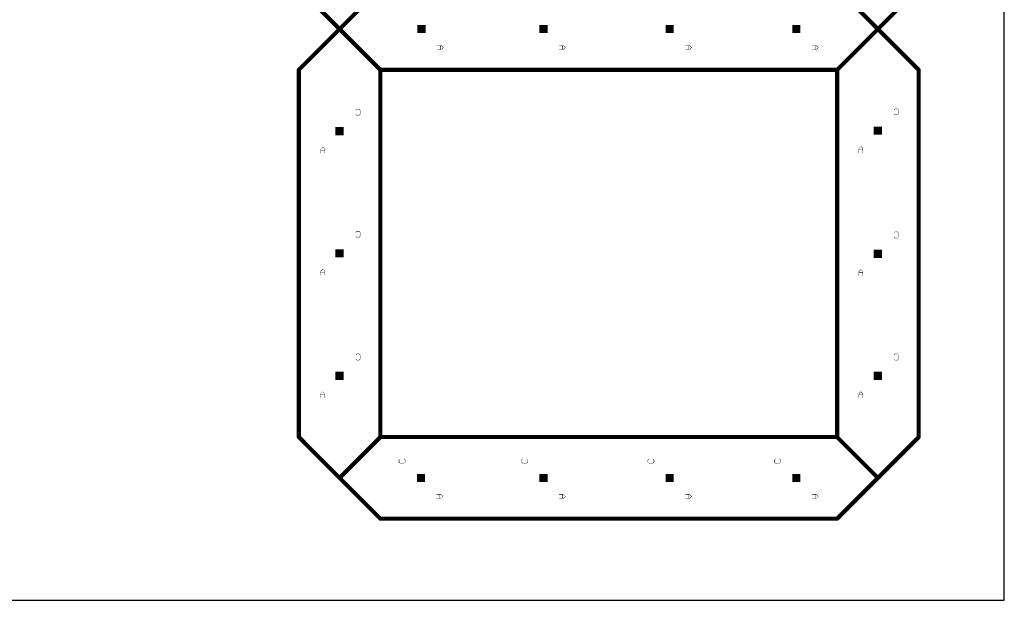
# Model space of a CAD drawing. Extents: x 0 to 229, y 0 to 70.
# Tile 8 of 9: x 169 to 229, y 0 to 36. Entities that reach past the tile are written whole.
import ezdxf

# ---------------------------------------------------------------- set-up
doc = ezdxf.new("R2010")
doc.units = 0
doc.layers.add('20', color=7, linetype='CONTINUOUS')
doc.layers.add('22', color=253, linetype='CONTINUOUS')

# ---------------------------------------------------------------- blocks, each defined once
blk = doc.blocks.new('RECT')
blk.add_solid([(-0.5, -0.5), (0.5, -0.5), (-0.5, 0.5), (0.5, 0.5)])

msp = doc.modelspace()

# ---------------------------------------------------------------- linework, layer by layer
at = {"layer": '20'}
for p, q in [((229, 0), (229, 70)), ((0, 0), (229, 0))]:
    msp.add_line(p, q, dxfattribs=at)
at = {"layer": '22'}
for points, const_width in [([(190.75, 37.5), (185.75, 32.5)], 0.254), ([(190.75, 32.5), (185.75, 37.5)], 0.254), ([(221.25, 35), (218.75, 37.5)], 0.254), ([(223.75, 37.5), (221.25, 35)], 0.254), ([(221.25, 35), (218.75, 32.5)], 0.254), ([(221.25, 35), (223.75, 32.5)], 0.254), ([(194.4869, 33.9981), (194.2327, 33.9981)], 0.0254), ([(194.4233, 33.7439), (194.4233, 33.9981)], 0.0254), ([(194.614, 33.871), (194.4869, 33.9981)], 0.0254), ([(194.4869, 33.7439), (194.614, 33.871)], 0.0254), ([(201.9669, 33.9982), (201.7127, 33.9982)], 0.0254), ([(201.9033, 33.744), (201.9033, 33.9982)], 0.0254), ([(202.094, 33.8711), (201.9669, 33.9982)], 0.0254), ([(201.9669, 33.744), (202.094, 33.8711)], 0.0254), ([(209.7069, 33.9982), (209.4527, 33.9982)], 0.0254), ([(209.6433, 33.744), (209.6433, 33.9982)], 0.0254), ([(209.834, 33.8711), (209.7069, 33.9982)], 0.0254), ([(209.7069, 33.744), (209.834, 33.8711)], 0.0254), ([(217.4681, 33.9981), (217.2139, 33.9981)], 0.0254), ([(217.4045, 33.7439), (217.4045, 33.9981)], 0.0254), ([(217.5952, 33.871), (217.4681, 33.9981)], 0.0254), ([(217.4681, 33.7439), (217.5952, 33.871)], 0.0254), ([(194.2327, 33.7439), (194.4869, 33.7439)], 0.0254), ([(201.7127, 33.744), (201.9669, 33.744)], 0.0254), ([(209.4527, 33.744), (209.7069, 33.744)], 0.0254), ([(217.2139, 33.7439), (217.4681, 33.7439)], 0.0254), ([(185.75, 32.5), (185.75, 10)], 0.254), ([(190.75, 32.5), (218.75, 32.5)], 0.254), ([(190.75, 10), (190.75, 32.5)], 0.254), ([(218.75, 32.5), (218.75, 10)], 0.254), ([(223.75, 10), (223.75, 32.5)], 0.254), ([(189.2506, 30.0242), (189.3142, 30.0878)], 0.0254), ([(189.3142, 29.7065), (189.2506, 29.77)], 0.0254), ([(189.3142, 30.0878), (189.4413, 30.0878)], 0.0254), ([(189.4413, 29.7065), (189.3142, 29.7065)], 0.0254), ([(189.4413, 30.0878), (189.5048, 30.0242)], 0.0254), ([(189.5048, 29.77), (189.4413, 29.7065)], 0.0254), ([(189.5048, 30.0242), (189.5048, 29.77)], 0.0254), ([(222.2456, 30.0554), (222.3092, 30.119)], 0.0254), ([(222.3092, 29.7377), (222.2456, 29.8012)], 0.0254), ([(222.3092, 30.119), (222.4363, 30.119)], 0.0254), ([(222.4363, 29.7377), (222.3092, 29.7377)], 0.0254), ([(222.4363, 30.119), (222.4998, 30.0554)], 0.0254), ([(222.4998, 29.8012), (222.4363, 29.7377)], 0.0254), ([(222.4998, 30.0554), (222.4998, 29.8012)], 0.0254), ([(187.2119, 27.7764), (187.0848, 27.6493)], 0.0254), ([(187.339, 27.6493), (187.2119, 27.7764)], 0.0254), ([(220.2069, 27.8076), (220.0798, 27.6805)], 0.0254), ([(220.334, 27.6805), (220.2069, 27.8076)], 0.0254), ([(187.0848, 27.6493), (187.0848, 27.3951)], 0.0254), ([(187.339, 27.5857), (187.0848, 27.5857)], 0.0254), ([(187.339, 27.3951), (187.339, 27.6493)], 0.0254), ([(220.0798, 27.6805), (220.0798, 27.4263)], 0.0254), ([(220.334, 27.6169), (220.0798, 27.6169)], 0.0254), ([(220.334, 27.4263), (220.334, 27.6805)], 0.0254), ([(189.2506, 22.5442), (189.3142, 22.6078)], 0.0254), ([(189.3142, 22.6078), (189.4413, 22.6078)], 0.0254), ([(189.4413, 22.6078), (189.5048, 22.5442)], 0.0254), ([(189.5048, 22.5442), (189.5048, 22.29)], 0.0254), ([(222.2456, 22.5129), (222.3092, 22.5765)], 0.0254), ([(222.3092, 22.5765), (222.4363, 22.5765)], 0.0254), ([(222.4363, 22.5765), (222.4998, 22.5129)], 0.0254), ([(222.4998, 22.5129), (222.4998, 22.2587)], 0.0254), ([(189.3142, 22.2265), (189.2506, 22.29)], 0.0254), ([(189.4413, 22.2265), (189.3142, 22.2265)], 0.0254), ([(189.5048, 22.29), (189.4413, 22.2265)], 0.0254), ([(222.3092, 22.1952), (222.2456, 22.2587)], 0.0254), ([(222.4363, 22.1952), (222.3092, 22.1952)], 0.0254), ([(222.4998, 22.2587), (222.4363, 22.1952)], 0.0254), ([(187.2119, 20.2964), (187.0848, 20.1693)], 0.0254), ([(187.0848, 20.1693), (187.0848, 19.9151)], 0.0254), ([(187.339, 20.1057), (187.0848, 20.1057)], 0.0254), ([(187.339, 20.1693), (187.2119, 20.2964)], 0.0254), ([(187.339, 19.9151), (187.339, 20.1693)], 0.0254), ([(220.2069, 20.2651), (220.0798, 20.138)], 0.0254), ([(220.0798, 20.138), (220.0798, 19.8838)], 0.0254), ([(220.334, 20.0744), (220.0798, 20.0744)], 0.0254), ([(220.334, 20.138), (220.2069, 20.2651)], 0.0254), ([(220.334, 19.8838), (220.334, 20.138)], 0.0254), ([(189.2506, 15.0329), (189.3142, 15.0965)], 0.0254), ([(189.3142, 15.0965), (189.4413, 15.0965)], 0.0254), ([(189.4413, 15.0965), (189.5048, 15.0329)], 0.0254), ([(222.2456, 15.0329), (222.3092, 15.0965)], 0.0254), ([(222.3092, 15.0965), (222.4363, 15.0965)], 0.0254), ([(222.4363, 15.0965), (222.4998, 15.0329)], 0.0254), ([(189.3142, 14.7152), (189.2506, 14.7787)], 0.0254), ([(189.4413, 14.7152), (189.3142, 14.7152)], 0.0254), ([(189.5048, 14.7787), (189.4413, 14.7152)], 0.0254), ([(189.5048, 15.0329), (189.5048, 14.7787)], 0.0254), ([(222.3092, 14.7152), (222.2456, 14.7787)], 0.0254), ([(222.4363, 14.7152), (222.3092, 14.7152)], 0.0254), ([(222.4998, 14.7787), (222.4363, 14.7152)], 0.0254), ([(222.4998, 15.0329), (222.4998, 14.7787)], 0.0254), ([(187.2119, 12.7851), (187.0848, 12.658)], 0.0254), ([(187.339, 12.658), (187.2119, 12.7851)], 0.0254), ([(220.2069, 12.7851), (220.0798, 12.658)], 0.0254), ([(220.334, 12.658), (220.2069, 12.7851)], 0.0254), ([(187.0848, 12.658), (187.0848, 12.4038)], 0.0254), ([(187.339, 12.5944), (187.0848, 12.5944)], 0.0254), ([(187.339, 12.4038), (187.339, 12.658)], 0.0254), ([(220.0798, 12.658), (220.0798, 12.4038)], 0.0254), ([(220.334, 12.5944), (220.0798, 12.5944)], 0.0254), ([(220.334, 12.4038), (220.334, 12.658)], 0.0254), ([(188.25, 7.5), (185.75, 10)], 0.254), ([(190.75, 10), (188.25, 7.5)], 0.254), ([(218.75, 10), (190.75, 10)], 0.254), ([(218.75, 10), (221.25, 7.5)], 0.254), ([(223.75, 10), (221.25, 7.5)], 0.254), ([(191.8901, 8.5941), (191.9536, 8.6577)], 0.0254), ([(191.8901, 8.467), (191.8901, 8.5941)], 0.0254), ([(191.9536, 8.4035), (191.8901, 8.467)], 0.0254), ([(192.2078, 8.6577), (192.2714, 8.5941)], 0.0254), ([(192.2714, 8.467), (192.2078, 8.4035)], 0.0254), ([(192.2714, 8.5941), (192.2714, 8.467)], 0.0254), ([(199.4013, 8.5941), (199.4648, 8.6577)], 0.0254), ([(199.4013, 8.467), (199.4013, 8.5941)], 0.0254), ([(199.4648, 8.4035), (199.4013, 8.467)], 0.0254), ([(199.719, 8.6577), (199.7826, 8.5941)], 0.0254), ([(199.7826, 8.467), (199.719, 8.4035)], 0.0254), ([(199.7826, 8.5941), (199.7826, 8.467)], 0.0254), ([(207.1413, 8.5941), (207.2048, 8.6577)], 0.0254), ([(207.1413, 8.467), (207.1413, 8.5941)], 0.0254), ([(207.2048, 8.4035), (207.1413, 8.467)], 0.0254), ([(207.459, 8.6577), (207.5226, 8.5941)], 0.0254), ([(207.5226, 8.467), (207.459, 8.4035)], 0.0254), ([(207.5226, 8.5941), (207.5226, 8.467)], 0.0254), ([(214.9026, 8.5941), (214.9661, 8.6577)], 0.0254), ([(214.9026, 8.467), (214.9026, 8.5941)], 0.0254), ([(214.9661, 8.4035), (214.9026, 8.467)], 0.0254), ([(215.2203, 8.6577), (215.2839, 8.5941)], 0.0254), ([(215.2839, 8.467), (215.2203, 8.4035)], 0.0254), ([(215.2839, 8.5941), (215.2839, 8.467)], 0.0254), ([(192.2078, 8.4035), (191.9536, 8.4035)], 0.0254), ([(199.719, 8.4035), (199.4648, 8.4035)], 0.0254), ([(207.459, 8.4035), (207.2048, 8.4035)], 0.0254), ([(215.2203, 8.4035), (214.9661, 8.4035)], 0.0254), ([(190.75, 5), (188.25, 7.5)], 0.254), ([(221.25, 7.5), (218.75, 5)], 0.254), ([(194.4557, 6.4919), (194.2015, 6.4919)], 0.0254), ([(194.2015, 6.2377), (194.4557, 6.2377)], 0.0254), ([(194.3921, 6.2377), (194.3921, 6.4919)], 0.0254), ([(194.5828, 6.3648), (194.4557, 6.4919)], 0.0254), ([(194.4557, 6.2377), (194.5828, 6.3648)], 0.0254), ([(201.9669, 6.4919), (201.7127, 6.4919)], 0.0254), ([(201.7127, 6.2377), (201.9669, 6.2377)], 0.0254), ([(201.9033, 6.2377), (201.9033, 6.4919)], 0.0254), ([(202.094, 6.3648), (201.9669, 6.4919)], 0.0254), ([(201.9669, 6.2377), (202.094, 6.3648)], 0.0254), ([(209.7069, 6.4919), (209.4527, 6.4919)], 0.0254), ([(209.4527, 6.2377), (209.7069, 6.2377)], 0.0254), ([(209.6433, 6.2377), (209.6433, 6.4919)], 0.0254), ([(209.834, 6.3648), (209.7069, 6.4919)], 0.0254), ([(209.7069, 6.2377), (209.834, 6.3648)], 0.0254), ([(217.4682, 6.4919), (217.214, 6.4919)], 0.0254), ([(217.214, 6.2377), (217.4682, 6.2377)], 0.0254), ([(217.4046, 6.2377), (217.4046, 6.4919)], 0.0254), ([(217.5953, 6.3648), (217.4682, 6.4919)], 0.0254), ([(217.4682, 6.2377), (217.5953, 6.3648)], 0.0254), ([(190.75, 5), (218.75, 5)], 0.254)]:
    msp.add_lwpolyline(points, dxfattribs=dict(at, const_width=const_width))
for points, const_width in [([(221.2949, 35.0449, 1), (221.2051, 34.9551)], 0.127), ([(221.2051, 35.0449, 1), (221.2949, 34.9551)], 0.127), ([(221.2949, 34.9551, 1), (221.2051, 35.0449)], 0.127), ([(221.2051, 34.9551, 1), (221.2949, 35.0449)], 0.127), ([(194.2327, 34.0044, 1), (194.2327, 33.9918)], 0.0127), ([(194.4297, 33.9981, 1), (194.417, 33.9981)], 0.0127), ([(194.4914, 34.0026, 1), (194.4824, 33.9936)], 0.0127), ([(194.4869, 33.9918, 1), (194.4869, 34.0044)], 0.0127), ([(194.6185, 33.8665, 1), (194.6095, 33.8755)], 0.0127), ([(194.6095, 33.8665, 1), (194.6185, 33.8755)], 0.0127), ([(201.7127, 34.0046, 1), (201.7127, 33.9919)], 0.0127), ([(201.9096, 33.9982, 1), (201.897, 33.9982)], 0.0127), ([(201.9714, 34.0027, 1), (201.9624, 33.9937)], 0.0127), ([(201.9669, 33.9919, 1), (201.9669, 34.0046)], 0.0127), ([(202.0985, 33.8666, 1), (202.0895, 33.8756)], 0.0127), ([(202.0895, 33.8666, 1), (202.0985, 33.8756)], 0.0127), ([(209.4527, 34.0046, 1), (209.4527, 33.9919)], 0.0127), ([(209.6497, 33.9982, 1), (209.637, 33.9982)], 0.0127), ([(209.7114, 34.0027, 1), (209.7024, 33.9937)], 0.0127), ([(209.7069, 33.9919, 1), (209.7069, 34.0046)], 0.0127), ([(209.8385, 33.8666, 1), (209.8295, 33.8756)], 0.0127), ([(209.8295, 33.8666, 1), (209.8385, 33.8756)], 0.0127), ([(217.2139, 34.0044, 1), (217.2139, 33.9918)], 0.0127), ([(217.4109, 33.9981, 1), (217.3982, 33.9981)], 0.0127), ([(217.4726, 34.0026, 1), (217.4636, 33.9936)], 0.0127), ([(217.4681, 33.9918, 1), (217.4681, 34.0044)], 0.0127), ([(217.5997, 33.8665, 1), (217.5907, 33.8755)], 0.0127), ([(217.5907, 33.8665, 1), (217.5997, 33.8755)], 0.0127), ([(194.2327, 33.7503, 1), (194.2327, 33.7376)], 0.0127), ([(194.417, 33.7439, 1), (194.4297, 33.7439)], 0.0127), ([(194.4824, 33.7484, 1), (194.4914, 33.7394)], 0.0127), ([(194.4869, 33.7376, 1), (194.4869, 33.7503)], 0.0127), ([(201.7127, 33.7503, 1), (201.7127, 33.7377)], 0.0127), ([(201.897, 33.744, 1), (201.9096, 33.744)], 0.0127), ([(201.9624, 33.7485, 1), (201.9714, 33.7395)], 0.0127), ([(201.9669, 33.7377, 1), (201.9669, 33.7503)], 0.0127), ([(209.4527, 33.7503, 1), (209.4527, 33.7377)], 0.0127), ([(209.637, 33.744, 1), (209.6497, 33.744)], 0.0127), ([(209.7024, 33.7485, 1), (209.7114, 33.7395)], 0.0127), ([(209.7069, 33.7377, 1), (209.7069, 33.7503)], 0.0127), ([(217.2139, 33.7503, 1), (217.2139, 33.7376)], 0.0127), ([(217.3982, 33.7439, 1), (217.4109, 33.7439)], 0.0127), ([(217.4636, 33.7484, 1), (217.4726, 33.7394)], 0.0127), ([(217.4681, 33.7376, 1), (217.4681, 33.7503)], 0.0127), ([(185.8135, 32.5, 1), (185.6865, 32.5)], 0.127), ([(185.7051, 32.5449, 1), (185.7949, 32.4551)], 0.127), ([(190.75, 32.5635, 1), (190.75, 32.4365)], 0.127), ([(190.8135, 32.5, 1), (190.6865, 32.5)], 0.127), ([(190.7051, 32.4551, 1), (190.7949, 32.5449)], 0.127), ([(218.8135, 32.5, 1), (218.6865, 32.5)], 0.127), ([(218.7051, 32.5449, 1), (218.7949, 32.4551)], 0.127), ([(218.75, 32.4365, 1), (218.75, 32.5635)], 0.127), ([(223.8135, 32.5, 1), (223.6865, 32.5)], 0.127), ([(223.7051, 32.4551, 1), (223.7949, 32.5449)], 0.127), ([(189.2461, 30.0287, 1), (189.2551, 30.0197)], 0.0127), ([(189.2551, 29.7745, 1), (189.2461, 29.7655)], 0.0127), ([(189.3142, 30.0942, 1), (189.3142, 30.0815)], 0.0127), ([(189.3142, 29.7129, 1), (189.3142, 29.7002)], 0.0127), ([(189.3187, 30.0833, 1), (189.3097, 30.0923)], 0.0127), ([(189.3097, 29.702, 1), (189.3187, 29.711)], 0.0127), ([(189.4458, 30.0923, 1), (189.4368, 30.0833)], 0.0127), ([(189.4368, 29.711, 1), (189.4458, 29.702)], 0.0127), ([(189.4413, 30.0815, 1), (189.4413, 30.0942)], 0.0127), ([(189.4413, 29.7002, 1), (189.4413, 29.7129)], 0.0127), ([(189.5112, 30.0242, 1), (189.4985, 30.0242)], 0.0127), ([(189.4985, 29.77, 1), (189.5112, 29.77)], 0.0127), ([(189.5003, 30.0197, 1), (189.5093, 30.0287)], 0.0127), ([(189.5093, 29.7655, 1), (189.5003, 29.7745)], 0.0127), ([(222.2411, 30.0599, 1), (222.2501, 30.0509)], 0.0127), ([(222.2501, 29.8057, 1), (222.2411, 29.7967)], 0.0127), ([(222.3092, 30.1254, 1), (222.3092, 30.1126)], 0.0127), ([(222.3092, 29.7441, 1), (222.3092, 29.7313)], 0.0127), ([(222.3137, 30.1145, 1), (222.3047, 30.1235)], 0.0127), ([(222.3047, 29.7332, 1), (222.3137, 29.7422)], 0.0127), ([(222.4408, 30.1235, 1), (222.4318, 30.1145)], 0.0127), ([(222.4318, 29.7422, 1), (222.4408, 29.7332)], 0.0127), ([(222.4363, 30.1126, 1), (222.4363, 30.1254)], 0.0127), ([(222.4363, 29.7313, 1), (222.4363, 29.7441)], 0.0127), ([(222.5062, 30.0554, 1), (222.4935, 30.0554)], 0.0127), ([(222.4935, 29.8012, 1), (222.5062, 29.8012)], 0.0127), ([(222.4953, 30.0509, 1), (222.5043, 30.0599)], 0.0127), ([(222.5043, 29.7967, 1), (222.4953, 29.8057)], 0.0127), ([(187.2164, 27.7809, 1), (187.2074, 27.7719)], 0.0127), ([(187.2164, 27.7719, 1), (187.2074, 27.7809)], 0.0127), ([(220.2114, 27.8121, 1), (220.2024, 27.8031)], 0.0127), ([(220.2114, 27.8031, 1), (220.2024, 27.8121)], 0.0127), ([(187.0911, 27.6493, 1), (187.0785, 27.6493)], 0.0127), ([(187.0803, 27.6538, 1), (187.0893, 27.6448)], 0.0127), ([(187.0848, 27.5921, 1), (187.0848, 27.5794)], 0.0127), ([(187.0785, 27.3951, 1), (187.0911, 27.3951)], 0.0127), ([(187.3453, 27.6493, 1), (187.3327, 27.6493)], 0.0127), ([(187.3327, 27.3951, 1), (187.3453, 27.3951)], 0.0127), ([(187.3345, 27.6448, 1), (187.3435, 27.6538)], 0.0127), ([(187.339, 27.5794, 1), (187.339, 27.5921)], 0.0127), ([(220.0798, 27.6233, 1), (220.0798, 27.6105)], 0.0127), ([(220.0862, 27.6805, 1), (220.0735, 27.6805)], 0.0127), ([(220.0753, 27.685, 1), (220.0843, 27.676)], 0.0127), ([(220.0735, 27.4263, 1), (220.0862, 27.4263)], 0.0127), ([(220.3404, 27.6805, 1), (220.3277, 27.6805)], 0.0127), ([(220.3277, 27.4263, 1), (220.3404, 27.4263)], 0.0127), ([(220.3295, 27.676, 1), (220.3385, 27.685)], 0.0127), ([(220.334, 27.6105, 1), (220.334, 27.6233)], 0.0127), ([(189.2461, 22.5487, 1), (189.2551, 22.5397)], 0.0127), ([(189.3142, 22.6142, 1), (189.3142, 22.6014)], 0.0127), ([(189.3187, 22.6033, 1), (189.3097, 22.6123)], 0.0127), ([(189.4458, 22.6123, 1), (189.4368, 22.6033)], 0.0127), ([(189.4413, 22.6014, 1), (189.4413, 22.6142)], 0.0127), ([(189.5112, 22.5442, 1), (189.4985, 22.5442)], 0.0127), ([(189.5003, 22.5397, 1), (189.5093, 22.5487)], 0.0127), ([(222.2411, 22.5174, 1), (222.2501, 22.5084)], 0.0127), ([(222.3092, 22.5829, 1), (222.3092, 22.5701)], 0.0127), ([(222.3137, 22.572, 1), (222.3047, 22.581)], 0.0127), ([(222.4408, 22.581, 1), (222.4318, 22.572)], 0.0127), ([(222.4363, 22.5701, 1), (222.4363, 22.5829)], 0.0127), ([(222.5062, 22.5129, 1), (222.4935, 22.5129)], 0.0127), ([(222.4953, 22.5084, 1), (222.5043, 22.5174)], 0.0127), ([(189.2551, 22.2945, 1), (189.2461, 22.2855)], 0.0127), ([(189.3142, 22.2329, 1), (189.3142, 22.2202)], 0.0127), ([(189.3097, 22.222, 1), (189.3187, 22.231)], 0.0127), ([(189.4368, 22.231, 1), (189.4458, 22.222)], 0.0127), ([(189.4413, 22.2202, 1), (189.4413, 22.2329)], 0.0127), ([(189.4985, 22.29, 1), (189.5112, 22.29)], 0.0127), ([(189.5093, 22.2855, 1), (189.5003, 22.2945)], 0.0127), ([(222.2501, 22.2632, 1), (222.2411, 22.2542)], 0.0127), ([(222.3092, 22.2016, 1), (222.3092, 22.1888)], 0.0127), ([(222.3047, 22.1907, 1), (222.3137, 22.1997)], 0.0127), ([(222.4318, 22.1997, 1), (222.4408, 22.1907)], 0.0127), ([(222.4363, 22.1888, 1), (222.4363, 22.2016)], 0.0127), ([(222.4935, 22.2587, 1), (222.5062, 22.2587)], 0.0127), ([(222.5043, 22.2542, 1), (222.4953, 22.2632)], 0.0127), ([(187.0911, 20.1693, 1), (187.0785, 20.1693)], 0.0127), ([(187.0803, 20.1738, 1), (187.0893, 20.1648)], 0.0127), ([(187.0848, 20.1121, 1), (187.0848, 20.0994)], 0.0127), ([(187.0785, 19.9151, 1), (187.0911, 19.9151)], 0.0127), ([(187.2164, 20.3009, 1), (187.2074, 20.2919)], 0.0127), ([(187.2164, 20.2919, 1), (187.2074, 20.3009)], 0.0127), ([(187.3453, 20.1693, 1), (187.3327, 20.1693)], 0.0127), ([(187.3327, 19.9151, 1), (187.3453, 19.9151)], 0.0127), ([(187.3345, 20.1648, 1), (187.3435, 20.1738)], 0.0127), ([(187.339, 20.0994, 1), (187.339, 20.1121)], 0.0127), ([(220.0798, 20.0808, 1), (220.0798, 20.068)], 0.0127), ([(220.0862, 20.138, 1), (220.0735, 20.138)], 0.0127), ([(220.0753, 20.1425, 1), (220.0843, 20.1335)], 0.0127), ([(220.2114, 20.2696, 1), (220.2024, 20.2606)], 0.0127), ([(220.2114, 20.2606, 1), (220.2024, 20.2696)], 0.0127), ([(220.3404, 20.138, 1), (220.3277, 20.138)], 0.0127), ([(220.3295, 20.1335, 1), (220.3385, 20.1425)], 0.0127), ([(220.334, 20.068, 1), (220.334, 20.0808)], 0.0127), ([(220.0735, 19.8838, 1), (220.0862, 19.8838)], 0.0127), ([(220.3277, 19.8838, 1), (220.3404, 19.8838)], 0.0127), ([(189.3142, 15.1029, 1), (189.3142, 15.0902)], 0.0127), ([(189.3187, 15.092, 1), (189.3097, 15.101)], 0.0127), ([(189.4458, 15.101, 1), (189.4368, 15.092)], 0.0127), ([(189.4413, 15.0902, 1), (189.4413, 15.1029)], 0.0127), ([(222.3092, 15.1029, 1), (222.3092, 15.0902)], 0.0127), ([(222.3137, 15.092, 1), (222.3047, 15.101)], 0.0127), ([(222.4408, 15.101, 1), (222.4318, 15.092)], 0.0127), ([(222.4363, 15.0902, 1), (222.4363, 15.1029)], 0.0127), ([(189.2461, 15.0374, 1), (189.2551, 15.0284)], 0.0127), ([(189.2551, 14.7832, 1), (189.2461, 14.7742)], 0.0127), ([(189.3142, 14.7216, 1), (189.3142, 14.7089)], 0.0127), ([(189.3097, 14.7107, 1), (189.3187, 14.7197)], 0.0127), ([(189.4368, 14.7197, 1), (189.4458, 14.7107)], 0.0127), ([(189.4413, 14.7089, 1), (189.4413, 14.7216)], 0.0127), ([(189.5112, 15.0329, 1), (189.4985, 15.0329)], 0.0127), ([(189.4985, 14.7787, 1), (189.5112, 14.7787)], 0.0127), ([(189.5003, 15.0284, 1), (189.5093, 15.0374)], 0.0127), ([(189.5093, 14.7742, 1), (189.5003, 14.7832)], 0.0127), ([(222.2411, 15.0374, 1), (222.2501, 15.0284)], 0.0127), ([(222.2501, 14.7832, 1), (222.2411, 14.7742)], 0.0127), ([(222.3092, 14.7216, 1), (222.3092, 14.7089)], 0.0127), ([(222.3047, 14.7107, 1), (222.3137, 14.7197)], 0.0127), ([(222.4318, 14.7197, 1), (222.4408, 14.7107)], 0.0127), ([(222.4363, 14.7089, 1), (222.4363, 14.7216)], 0.0127), ([(222.5062, 15.0329, 1), (222.4935, 15.0329)], 0.0127), ([(222.4935, 14.7787, 1), (222.5062, 14.7787)], 0.0127), ([(222.4953, 15.0284, 1), (222.5043, 15.0374)], 0.0127), ([(222.5043, 14.7742, 1), (222.4953, 14.7832)], 0.0127), ([(187.2164, 12.7896, 1), (187.2074, 12.7806)], 0.0127), ([(187.2164, 12.7806, 1), (187.2074, 12.7896)], 0.0127), ([(220.2114, 12.7896, 1), (220.2024, 12.7806)], 0.0127), ([(220.2114, 12.7806, 1), (220.2024, 12.7896)], 0.0127), ([(187.0911, 12.658, 1), (187.0785, 12.658)], 0.0127), ([(187.0803, 12.6625, 1), (187.0893, 12.6535)], 0.0127), ([(187.0848, 12.6007, 1), (187.0848, 12.5881)], 0.0127), ([(187.0785, 12.4038, 1), (187.0911, 12.4038)], 0.0127), ([(187.3453, 12.658, 1), (187.3327, 12.658)], 0.0127), ([(187.3327, 12.4038, 1), (187.3453, 12.4038)], 0.0127), ([(187.3345, 12.6535, 1), (187.3435, 12.6625)], 0.0127), ([(187.339, 12.5881, 1), (187.339, 12.6007)], 0.0127), ([(220.0862, 12.658, 1), (220.0735, 12.658)], 0.0127), ([(220.0753, 12.6625, 1), (220.0843, 12.6535)], 0.0127), ([(220.0798, 12.6007, 1), (220.0798, 12.5881)], 0.0127), ([(220.0735, 12.4038, 1), (220.0862, 12.4038)], 0.0127), ([(220.3404, 12.658, 1), (220.3277, 12.658)], 0.0127), ([(220.3277, 12.4038, 1), (220.3404, 12.4038)], 0.0127), ([(220.3295, 12.6535, 1), (220.3385, 12.6625)], 0.0127), ([(220.334, 12.5881, 1), (220.334, 12.6007)], 0.0127), ([(185.7949, 10.0449, 1), (185.7051, 9.9551)], 0.127), ([(185.6865, 10, 1), (185.8135, 10)], 0.127), ([(190.75, 10.0635, 1), (190.75, 9.9365)], 0.127), ([(190.6865, 10, 1), (190.8135, 10)], 0.127), ([(190.7949, 9.9551, 1), (190.7051, 10.0449)], 0.127), ([(218.7949, 10.0449, 1), (218.7051, 9.9551)], 0.127), ([(218.6865, 10, 1), (218.8135, 10)], 0.127), ([(218.75, 9.9365, 1), (218.75, 10.0635)], 0.127), ([(223.6865, 10, 1), (223.8135, 10)], 0.127), ([(223.7949, 9.9551, 1), (223.7051, 10.0449)], 0.127), ([(191.8856, 8.5986, 1), (191.8946, 8.5896)], 0.0127), ([(191.8946, 8.4715, 1), (191.8856, 8.4625)], 0.0127), ([(191.8965, 8.5941, 1), (191.8838, 8.5941)], 0.0127), ([(191.8838, 8.467, 1), (191.8965, 8.467)], 0.0127), ([(191.9581, 8.6532, 1), (191.9491, 8.6622)], 0.0127), ([(192.2123, 8.6622, 1), (192.2033, 8.6532)], 0.0127), ([(192.2777, 8.5941, 1), (192.2651, 8.5941)], 0.0127), ([(192.2651, 8.467, 1), (192.2777, 8.467)], 0.0127), ([(192.2669, 8.5896, 1), (192.2759, 8.5986)], 0.0127), ([(192.2759, 8.4625, 1), (192.2669, 8.4715)], 0.0127), ([(199.3968, 8.5986, 1), (199.4058, 8.5896)], 0.0127), ([(199.4058, 8.4715, 1), (199.3968, 8.4625)], 0.0127), ([(199.4077, 8.5941, 1), (199.395, 8.5941)], 0.0127), ([(199.395, 8.467, 1), (199.4077, 8.467)], 0.0127), ([(199.4693, 8.6532, 1), (199.4603, 8.6622)], 0.0127), ([(199.7235, 8.6622, 1), (199.7145, 8.6532)], 0.0127), ([(199.7889, 8.5941, 1), (199.7763, 8.5941)], 0.0127), ([(199.7763, 8.467, 1), (199.7889, 8.467)], 0.0127), ([(199.7781, 8.5896, 1), (199.7871, 8.5986)], 0.0127), ([(199.7871, 8.4625, 1), (199.7781, 8.4715)], 0.0127), ([(207.1476, 8.5941, 1), (207.135, 8.5941)], 0.0127), ([(207.1368, 8.5986, 1), (207.1458, 8.5896)], 0.0127), ([(207.1458, 8.4715, 1), (207.1368, 8.4625)], 0.0127), ([(207.135, 8.467, 1), (207.1476, 8.467)], 0.0127), ([(207.2093, 8.6532, 1), (207.2003, 8.6622)], 0.0127), ([(207.4635, 8.6622, 1), (207.4545, 8.6532)], 0.0127), ([(207.529, 8.5941, 1), (207.5163, 8.5941)], 0.0127), ([(207.5163, 8.467, 1), (207.529, 8.467)], 0.0127), ([(207.5181, 8.5896, 1), (207.5271, 8.5986)], 0.0127), ([(207.5271, 8.4625, 1), (207.5181, 8.4715)], 0.0127), ([(214.909, 8.5941, 1), (214.8963, 8.5941)], 0.0127), ([(214.8981, 8.5986, 1), (214.9071, 8.5896)], 0.0127), ([(214.9071, 8.4715, 1), (214.8981, 8.4625)], 0.0127), ([(214.8963, 8.467, 1), (214.909, 8.467)], 0.0127), ([(214.9706, 8.6532, 1), (214.9616, 8.6622)], 0.0127), ([(215.2248, 8.6622, 1), (215.2158, 8.6532)], 0.0127), ([(215.2903, 8.5941, 1), (215.2776, 8.5941)], 0.0127), ([(215.2776, 8.467, 1), (215.2903, 8.467)], 0.0127), ([(215.2794, 8.5896, 1), (215.2884, 8.5986)], 0.0127), ([(215.2884, 8.4625, 1), (215.2794, 8.4715)], 0.0127), ([(191.9536, 8.4099, 1), (191.9536, 8.3972)], 0.0127), ([(191.9491, 8.399, 1), (191.9581, 8.408)], 0.0127), ([(192.2033, 8.408, 1), (192.2123, 8.399)], 0.0127), ([(192.2078, 8.3972, 1), (192.2078, 8.4099)], 0.0127), ([(199.4648, 8.4099, 1), (199.4648, 8.3972)], 0.0127), ([(199.4603, 8.399, 1), (199.4693, 8.408)], 0.0127), ([(199.7145, 8.408, 1), (199.7235, 8.399)], 0.0127), ([(199.719, 8.3972, 1), (199.719, 8.4099)], 0.0127), ([(207.2048, 8.4099, 1), (207.2048, 8.3972)], 0.0127), ([(207.2003, 8.399, 1), (207.2093, 8.408)], 0.0127), ([(207.4545, 8.408, 1), (207.4635, 8.399)], 0.0127), ([(207.459, 8.3972, 1), (207.459, 8.4099)], 0.0127), ([(214.9661, 8.4099, 1), (214.9661, 8.3972)], 0.0127), ([(214.9616, 8.399, 1), (214.9706, 8.408)], 0.0127), ([(215.2158, 8.408, 1), (215.2248, 8.399)], 0.0127), ([(215.2203, 8.3972, 1), (215.2203, 8.4099)], 0.0127), ([(188.2949, 7.5449, 1), (188.2051, 7.4551)], 0.127), ([(188.2051, 7.5449, 1), (188.2949, 7.4551)], 0.127), ([(188.2051, 7.4551, 1), (188.2949, 7.5449)], 0.127), ([(221.2051, 7.5449, 1), (221.2949, 7.4551)], 0.127), ([(221.2949, 7.4551, 1), (221.2051, 7.5449)], 0.127), ([(221.2051, 7.4551, 1), (221.2949, 7.5449)], 0.127), ([(194.2015, 6.4983, 1), (194.2015, 6.4855)], 0.0127), ([(194.2015, 6.2441, 1), (194.2015, 6.2313)], 0.0127), ([(194.3984, 6.4919, 1), (194.3858, 6.4919)], 0.0127), ([(194.3858, 6.2377, 1), (194.3984, 6.2377)], 0.0127), ([(194.4602, 6.4964, 1), (194.4512, 6.4874)], 0.0127), ([(194.4512, 6.2422, 1), (194.4602, 6.2332)], 0.0127), ([(194.4557, 6.4855, 1), (194.4557, 6.4983)], 0.0127), ([(194.4557, 6.2313, 1), (194.4557, 6.2441)], 0.0127), ([(194.5873, 6.3603, 1), (194.5783, 6.3693)], 0.0127), ([(194.5783, 6.3603, 1), (194.5873, 6.3693)], 0.0127), ([(201.7127, 6.4983, 1), (201.7127, 6.4855)], 0.0127), ([(201.7127, 6.2441, 1), (201.7127, 6.2313)], 0.0127), ([(201.9096, 6.4919, 1), (201.897, 6.4919)], 0.0127), ([(201.897, 6.2377, 1), (201.9096, 6.2377)], 0.0127), ([(201.9714, 6.4964, 1), (201.9624, 6.4874)], 0.0127), ([(201.9624, 6.2422, 1), (201.9714, 6.2332)], 0.0127), ([(201.9669, 6.4855, 1), (201.9669, 6.4983)], 0.0127), ([(201.9669, 6.2313, 1), (201.9669, 6.2441)], 0.0127), ([(202.0985, 6.3603, 1), (202.0895, 6.3693)], 0.0127), ([(202.0895, 6.3603, 1), (202.0985, 6.3693)], 0.0127), ([(209.4527, 6.4983, 1), (209.4527, 6.4855)], 0.0127), ([(209.4527, 6.2441, 1), (209.4527, 6.2313)], 0.0127), ([(209.6497, 6.4919, 1), (209.637, 6.4919)], 0.0127), ([(209.637, 6.2377, 1), (209.6497, 6.2377)], 0.0127), ([(209.7114, 6.4964, 1), (209.7024, 6.4874)], 0.0127), ([(209.7024, 6.2422, 1), (209.7114, 6.2332)], 0.0127), ([(209.7069, 6.4855, 1), (209.7069, 6.4983)], 0.0127), ([(209.7069, 6.2313, 1), (209.7069, 6.2441)], 0.0127), ([(209.8385, 6.3603, 1), (209.8295, 6.3693)], 0.0127), ([(209.8295, 6.3603, 1), (209.8385, 6.3693)], 0.0127), ([(217.214, 6.4983, 1), (217.214, 6.4855)], 0.0127), ([(217.214, 6.2441, 1), (217.214, 6.2313)], 0.0127), ([(217.411, 6.4919, 1), (217.3983, 6.4919)], 0.0127), ([(217.3983, 6.2377, 1), (217.411, 6.2377)], 0.0127), ([(217.4727, 6.4964, 1), (217.4637, 6.4874)], 0.0127), ([(217.4637, 6.2422, 1), (217.4727, 6.2332)], 0.0127), ([(217.4682, 6.4855, 1), (217.4682, 6.4983)], 0.0127), ([(217.4682, 6.2313, 1), (217.4682, 6.2441)], 0.0127), ([(217.5998, 6.3603, 1), (217.5908, 6.3693)], 0.0127), ([(217.5908, 6.3603, 1), (217.5998, 6.3693)], 0.0127), ([(190.75, 5.0635, 1), (190.75, 4.9365)], 0.127), ([(190.7051, 4.9551, 1), (190.7949, 5.0449)], 0.127), ([(218.7051, 5.0449, 1), (218.7949, 4.9551)], 0.127), ([(218.75, 4.9365, 1), (218.75, 5.0635)], 0.127)]:
    msp.add_lwpolyline(points, format="xyb", dxfattribs=dict(at, const_width=const_width))

# ---------------------------------------------------------------- block references
at = {"layer": '22', "xscale": 0.5, "yscale": 0.5, "rotation": 90}
for p in [(193.2675, 35.0012), (200.7475, 35.0013), (208.4875, 35.0013), (216.2487, 35.0012), (193.2363, 7.495), (200.7475, 7.495), (208.4875, 7.495), (216.2488, 7.495)]:
    msp.add_blockref('RECT', p, dxfattribs=at)
at = {"layer": '22', "xscale": 0.5, "yscale": 0.5}
for p in [(188.2475, 28.7413), (221.2425, 28.7725), (188.2475, 21.2613), (221.2425, 21.23), (188.2475, 13.75), (221.2425, 13.75)]:
    msp.add_blockref('RECT', p, dxfattribs=at)

doc.saveas('drawing.dxf')
